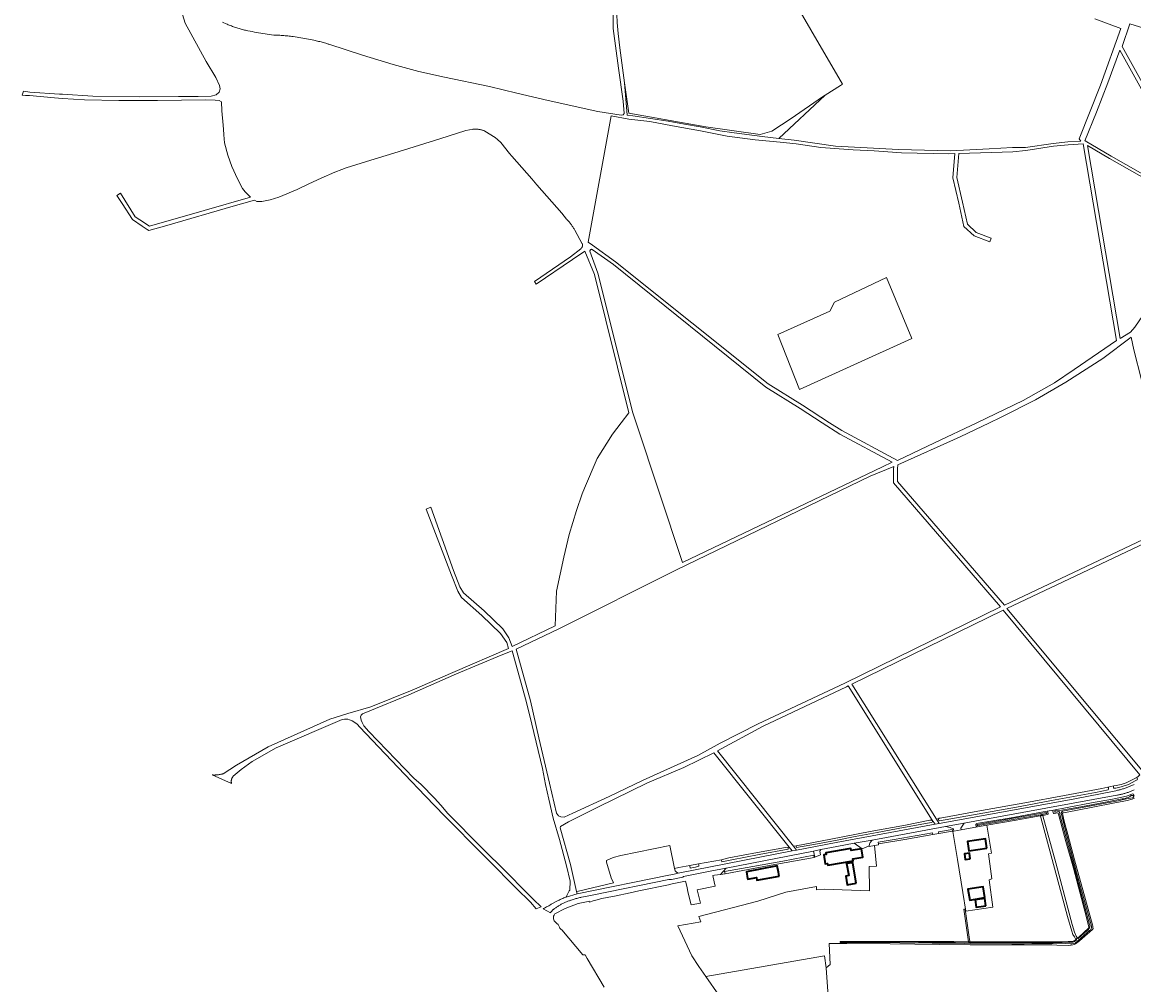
# Model space of a CAD drawing. Header units: metres. Extents: x 152737 to 157444, y 374779 to 378487.
# Tile 7 of 95: x 152970 to 153806, y 375577 to 376301. Entities that reach past the tile are written whole.
import ezdxf
from ezdxf.enums import TextEntityAlignment as Align

# ---------------------------------------------------------------- set-up
doc = ezdxf.new("R2010")
doc.units = ezdxf.units.M
for name, color, linetype, lineweight in [('B-XX-OG-BEBOUWING-GV', 7, 'Continuous', 35), ('B-XX-OG-BEBOUWING-T18', 10, 'Continuous', 18), ('B-XX-OG-TERREIN_CULTUURSCHEIDING-GV', 7, 'Continuous', 18), ('B-XX-OG-WATER-GV', 130, 'Continuous', 18), ('B-XX-OG-WATER_SLOOT-GV', 120, 'Continuous', 18), ('B-XX-OG-WEG-GV', 7, 'Continuous', 18), ('B-XX-VH-VERHARDING_BETONSTRAATSTEEN-GV', 252, 'Continuous', 18)]:
    doc.layers.add(name, color=color, linetype=linetype, lineweight=lineweight)
doc.styles.add('NLCS-ISO-M-T18', font='NLCS-ISO.ttf', dxfattribs={"height": 1.8})

msp = doc.modelspace()

# ---------------------------------------------------------------- linework, layer by layer
at = {"layer": 'B-XX-OG-BEBOUWING-GV'}
for points in [[(153601.234, 375679.44), (153593.542, 375678.128), (153593.279, 375679.625), (153574.372, 375676.4), (153574.582, 375675.168), (153572.768, 375674.859), (153573.924, 375668.082), (153575.738, 375668.391), (153575.948, 375667.159), (153594.86, 375670.384), (153594.597, 375671.881), (153602.335, 375673.201)], [(153695.536, 375679.826), (153694.499, 375686.971), (153680.99, 375685.01), (153682.028, 375677.865)], [(153682.992, 375671.921), (153682.39, 375676.068), (153678.629, 375675.522), (153679.231, 375671.375)], [(153539.266, 375658.896), (153538.696, 375661.774), (153537.725, 375666.679), (153514.578, 375662.096), (153515.549, 375657.191), (153515.665, 375656.603), (153522.147, 375657.792), (153522.443, 375655.707)], [(153597.156, 375653.574), (153594.73, 375668.925), (153590.029, 375668.336), (153591.574, 375659.236), (153589.431, 375658.707), (153590.437, 375652.335)], [(153694.129, 375642.691), (153692.828, 375650.743), (153681.184, 375649.024), (153682.66, 375640.857)], [(153694.837, 375636.551), (153694.107, 375642.061), (153686.693, 375640.935), (153687.522, 375635.548)]]:
    msp.add_lwpolyline(points, close=True, dxfattribs=at)
at = {"layer": 'B-XX-OG-TERREIN_CULTUURSCHEIDING-GV'}
for points in [[(153422.93, 376255.72), (153426.042, 376232.816), (153483.973, 376222.707), (153524.851, 376216.887), (153533.715, 376219.4), (153548.267, 376228.793), (153571.947, 376245.065), (153573.896, 376246.339), (153585.308, 376253.796), (153586.843, 376254.787), (153465.907, 376462.386), (153465.248, 376461.174), (153464.129, 376459.113), (153459.896, 376453.027), (153432.908, 376394.29), (153430.032, 376388.624), (153422.963, 376372.731), (153417.004, 376350.041), (153416.558, 376330.675), (153417.064, 376307.174), (153417.073, 376307.062), (153417.281, 376301.044), (153418.167, 376292.935), (153419.368, 376281.937)], [(153867.488, 376162.279), (153872.816, 376170.033), (153911.438, 376224.677), (153929.786, 376248.146), (153932.187, 376253.708), (153932.497, 376257.261), (153932.193, 376258.929), (153931.043, 376259.811), (153929.61, 376260.492), (153864.734, 376280.432), (153838.959, 376288.525), (153810.426, 376297.842), (153803.13, 376300.093), (153797.477, 376283.052), (153865.434, 376160.748)], [(153795.655, 376280.155), (153786.577, 376255.749), (153778.052, 376233.595), (153769.322, 376212.055), (153769.679, 376212.077), (153789.065, 376200.61), (153822.275, 376181.772), (153835.732, 376175.027), (153857.619, 376163.228), (153861.567, 376161.532)], [(153422.93, 376255.72), (153424.922, 376231.335), (153429.194, 376230.926), (153455.666, 376226.963), (153467.932, 376224.679), (153479.848, 376222.594), (153494.608, 376219.707), (153505.439, 376218.006), (153526.493, 376215.217), (153539.064, 376213.787), (153573.896, 376246.339), (153571.947, 376245.065), (153548.267, 376228.793), (153533.715, 376219.4), (153524.851, 376216.887), (153483.973, 376222.707), (153426.042, 376232.816)], [(153631.304, 376203.088), (153610.799, 376204.47), (153595.014, 376205.386), (153570.73, 376207.151), (153552.086, 376209.883), (153539.955, 376211.014), (153521.22, 376212.909), (153500.199, 376215.687), (153480.061, 376219.465), (153459.093, 376223.361), (153441.819, 376226.506), (153426.184, 376228.409), (153412.723, 376230.824), (153395.587, 376135.711), (153398.891, 376133.485), (153416.137, 376120.959), (153530.944, 376029.187), (153556.725, 376013.274), (153577.196, 376000), (153586.39, 375994.038), (153628.205, 375971.659), (153656.231, 375984.845), (153687.95, 376000), (153722.94, 376016.718), (153746.369, 376029.983), (153761.207, 376039.996), (153793.088, 376061.825), (153768.019, 376209.758), (153756.764, 376209.073), (153745.725, 376207.93), (153725.008, 376204.883), (153715.029, 376203.806), (153674.559, 376202.547), (153672.955, 376184.358), (153677.303, 376165.875), (153681.051, 376149.265), (153687.648, 376143.175), (153698.928, 376138.875), (153697.86, 376136.071), (153686.038, 376140.577), (153678.331, 376147.693), (153674.379, 376165.201), (153669.925, 376184.14), (153671.54, 376202.453), (153666.915, 376202.309)], [(153803.743, 376068.109), (153806.968, 376071.965), (153824.581, 376097.519), (153847.067, 376127.862), (153863.347, 376151.491), (153863.934, 376152.267), (153863.932, 376153.616), (153863.947, 376155.141), (153863.273, 376156.781), (153861.353, 376158.507), (153855.628, 376161.255), (153847.023, 376165.79), (153825.602, 376177.34), (153787.956, 376198.695), (153771.264, 376208.568), (153795.873, 376063.346)], [(153398.476, 376130.39), (153398.398, 376130.409), (153398.298, 376130.425), (153398.197, 376130.434), (153398.096, 376130.434), (153397.995, 376130.427), (153397.895, 376130.411), (153397.797, 376130.388), (153397.7, 376130.357), (153397.607, 376130.319), (153397.516, 376130.273), (153397.43, 376130.22), (153397.348, 376130.161), (153397.271, 376130.095), (153397.2, 376130.024), (153397.134, 376129.947), (153397.074, 376129.865), (153397.022, 376129.778), (153396.976, 376129.688), (153396.937, 376129.595), (153396.906, 376129.498), (153396.883, 376129.4), (153396.868, 376129.3), (153396.86, 376129.199), (153396.861, 376129.098), (153396.869, 376128.997), (153402.781, 376112.506), (153429.195, 376007.471), (153431.672, 376000), (153466.513, 375894.924), (153616.927, 375966.795), (153624.219, 375970.392), (153584.864, 375991.452), (153571.681, 376000), (153555.121, 376010.738), (153529.194, 376026.741), (153414.627, 376118.919)], [(153619.948, 376109.28), (153580.873, 376090.684), (153577.329, 376083.907), (153538.316, 376066.284), (153554.615, 376024.922), (153639.089, 376063.342)], [(153619.948, 376109.28), (153639.089, 376063.342), (153554.615, 376024.922), (153538.316, 376066.284), (153577.329, 376083.907), (153580.873, 376090.684)], [(153845.952, 375927.61), (153843.165, 375932.435), (153836.775, 375946.327), (153834.469, 375953.189), (153829.897, 375966.794), (153821.303, 375996.163), (153820.298, 376000), (153811.871, 376032.165), (153806.267, 376054.849), (153804.154, 376064.453), (153782.944, 376048.319), (153754.96, 376030.373), (153732.176, 376017.19), (153705.823, 376004.025), (153697.516, 376000), (153675.426, 375989.296), (153628.624, 375968.311), (153628.383, 375965.178), (153628.383, 375955.882), (153708.748, 375862.683)], [(153383.939, 375706.33), (153411.444, 375718.875), (153436.911, 375731.094), (153478.018, 375749.535), (153494.853, 375758.767), (153523.368, 375773.451), (153588.648, 375804.035), (153705.943, 375861.341), (153625.383, 375954.768), (153625.383, 375965.284), (153625.505, 375966.999), (153607.763, 375959.795), (153461.427, 375889.048), (153373.403, 375845.019), (153341.317, 375829.735), (153352.136, 375790.756), (153358.517, 375762.912), (153366.459, 375728.832), (153371.794, 375706.229), (153373.109, 375704.239), (153375.017, 375703.405), (153377.455, 375703.204)], [(153657.636, 375701.749), (153659.306, 375702.105), (153659.751, 375702.344), (153660.413, 375702.504), (153691.53, 375708.155), (153724.231, 375714.069), (153753.926, 375719.595), (153782.008, 375724.829), (153786.713, 375725.703), (153791.198, 375726.716), (153792.921, 375726.965), (153796.546, 375727.877), (153800.352, 375729.098), (153803.956, 375730.745), (153806.556, 375731.978), (153808.011, 375732.762), (153809.302, 375733.684), (153810.712, 375735.037), (153707.94, 375858.977), (153593.942, 375803.283)], [(153550.06, 375681.381), (153552.166, 375681.635), (153578.165, 375686.757), (153607.788, 375692.31), (153634.258, 375697.321), (153652.663, 375700.858), (153653.903, 375700.952), (153654.512, 375701.082), (153591.231, 375801.958), (153589.968, 375801.341), (153527.243, 375771.724), (153492.848, 375753.193)], [(153386.865, 375647.372), (153388.223, 375647.589), (153414.588, 375653.777), (153412.757, 375657.69), (153409.349, 375669.294), (153409.349, 375670.721), (153414.322, 375672.839), (153420.032, 375674.451), (153456.869, 375682.003), (153460.38, 375664.525), (153463.797, 375665.326), (153472.041, 375666.866), (153478.631, 375668.097), (153495.951, 375671.186), (153501.447, 375672.613), (153522.846, 375676.749), (153544.027, 375680.509), (153546.053, 375680.632), (153546.721, 375680.757), (153490.178, 375751.729), (153467.636, 375740.582), (153440.259, 375729.024), (153415.081, 375716.686), (153403.222, 375710.887), (153380.846, 375699.681), (153374.822, 375696.085), (153374.521, 375695.101), (153382.25, 375667.49)], [(153764.147, 375612.533), (153764.695, 375612.991), (153772.061, 375619.786), (153772.241, 375620.099), (153772.324, 375620.775), (153769.198, 375632.558), (153760.758, 375664.751), (153755.062, 375684.911), (153749.523, 375705.435), (153749.148, 375706.274), (153748.765, 375706.392), (153746.299, 375705.988), (153745.754, 375705.947), (153745.505, 375706.38), (153745.326, 375708.186), (153745.757, 375708.497), (153740.905, 375707.813), (153741.175, 375707.687), (153741.632, 375705.886), (153741.621, 375705.404), (153741.121, 375705.246), (153737.776, 375704.568), (153737.738, 375704.189), (153747.514, 375668.837), (153759.834, 375622.571), (153761.462, 375616.62), (153762.751, 375613.616), (153763.264, 375612.875)], [(153484.094, 375583.372), (153573.322, 375598.999), (153574.608, 375589.815), (153577.651, 375592.46), (153576.857, 375608.203), (153585.694, 375608.163), (153585.313, 375608.417), (153585.131, 375608.879), (153585.128, 375609.366), (153585.528, 375609.746), (153585.912, 375609.746), (153607.822, 375609.735), (153637.448, 375609.646), (153670.642, 375609.564), (153681.831, 375609.472), (153678.355, 375633.892), (153679.165, 375634.005), (153682.194, 375612.821), (153682.663, 375609.647), (153682.804, 375609.487), (153691.391, 375609.494), (153718.109, 375609.548), (153736.004, 375609.436), (153752.304, 375609.546), (153756.777, 375609.613), (153758.098, 375609.656), (153760.079, 375609.788), (153761.044, 375610.084), (153761.448, 375610.208), (153762.194, 375610.905), (153762.407, 375611.083), (153761.437, 375613.097), (153760.334, 375615.06), (153759.434, 375617.4), (153756.272, 375628.581), (153735.835, 375703.997), (153735.572, 375704.233), (153716.093, 375700.786), (153695.617, 375697.152), (153699.009, 375676.15), (153696.759, 375675.737), (153699.409, 375656.855), (153697.421, 375656.192), (153700.059, 375635.466), (153679.752, 375632.43), (153677.436, 375646.621), (153673.408, 375671.303), (153670.059, 375692.544), (153669.757, 375692.727), (153659.481, 375690.942), (153654.823, 375690.182), (153633.738, 375686.469), (153614.03, 375683.088), (153614.031, 375682.343), (153610.936, 375681.779), (153612.462, 375666.473), (153607.121, 375666.197), (153607.305, 375647.687), (153573.047, 375648.93), (153567.291, 375648.608), (153567.291, 375651.094), (153544.222, 375646.72), (153523.317, 375639.951), (153478.744, 375628.577), (153480.402, 375624.479), (153463.088, 375621.532), (153473.587, 375598.786), (153478.928, 375590.866)], [(153610.936, 375681.779), (153614.031, 375682.343), (153614.03, 375683.088), (153613.758, 375684.5), (153625.908, 375686.496), (153654.645, 375691.533), (153654.823, 375690.182), (153659.481, 375690.942), (153659.231, 375692.303), (153669.579, 375694.013), (153669.757, 375692.727), (153670.059, 375692.544), (153670.617, 375692.65), (153670.373, 375694.127), (153670.222, 375694.383), (153667.958, 375695.477), (153664.38, 375696.094), (153609.24, 375686.001), (153607.662, 375684.152), (153607.144, 375682.991), (153607.119, 375681.647), (153607.11, 375681.146)], [(153695.617, 375697.152), (153688.522, 375695.893), (153676.16, 375693.699), (153670.617, 375692.65), (153670.059, 375692.544), (153673.408, 375671.303), (153677.436, 375646.621), (153679.752, 375632.43), (153700.059, 375635.466), (153697.421, 375656.192), (153699.409, 375656.855), (153696.759, 375675.737), (153699.009, 375676.15)], [(153463.234, 375660.992), (153549.098, 375677.773), (153546.721, 375680.757), (153546.053, 375680.632), (153546.034, 375679.262), (153524.213, 375675.137), (153503.761, 375671.189), (153496.18, 375669.705), (153495.951, 375671.186), (153478.631, 375668.097), (153478.699, 375667.698), (153478.886, 375666.287), (153476.197, 375665.555), (153472.273, 375664.906), (153472.026, 375666.566), (153472.041, 375666.866), (153463.797, 375665.326), (153460.38, 375664.525), (153461.117, 375662.793), (153462.036, 375661.912)], [(153601.234, 375679.44), (153602.335, 375673.201), (153594.597, 375671.881), (153594.86, 375670.384), (153575.948, 375667.159), (153575.738, 375668.391), (153573.924, 375668.082), (153572.768, 375674.859), (153574.582, 375675.168), (153574.372, 375676.4), (153593.279, 375679.625), (153593.542, 375678.128)], [(153695.536, 375679.826), (153682.028, 375677.865), (153680.99, 375685.01), (153694.499, 375686.971)], [(153498.566, 375660.652), (153498.205, 375662.233), (153515.129, 375665.45), (153541.928, 375670.236), (153565.439, 375674.617), (153565.688, 375672.973), (153566.091, 375673.244), (153565.215, 375677.734), (153499.259, 375664.873), (153495.059, 375660.069)], [(153682.992, 375671.921), (153679.231, 375671.375), (153678.629, 375675.522), (153682.39, 375676.068)], [(153539.266, 375658.896), (153522.443, 375655.707), (153522.147, 375657.792), (153515.665, 375656.603), (153515.549, 375657.191), (153514.578, 375662.096), (153537.725, 375666.679), (153538.696, 375661.774)], [(153597.156, 375653.574), (153590.437, 375652.335), (153589.431, 375658.707), (153591.574, 375659.236), (153590.029, 375668.336), (153594.73, 375668.925)], [(153694.129, 375642.691), (153682.66, 375640.857), (153681.184, 375649.024), (153692.828, 375650.743)], [(153694.837, 375636.551), (153687.522, 375635.548), (153686.693, 375640.935), (153694.107, 375642.061)], [(153484.094, 375583.372), (153493.847, 375569.224), (153509.687, 375544.911), (153510.414, 375543.753), (153527.999, 375550.229), (153529.914, 375545.888), (153560.555, 375554.442), (153566.126, 375533.092), (153578.445, 375536.633), (153574.608, 375589.815), (153573.322, 375598.999)]]:
    msp.add_lwpolyline(points, close=True, dxfattribs=at)
for points in [[(153465.907, 376462.386), (153586.843, 376254.787), (153585.308, 376253.796), (153573.896, 376246.339), (153539.064, 376213.787), (153550.534, 376212.482), (153581.675, 376207.955), (153605.616, 376206.892), (153629.002, 376205.539), (153668.319, 376204.502), (153697.324, 376206.012), (153714.744, 376206.954), (153724.761, 376207.084), (153745.45, 376210.127), (153756.583, 376211.279), (153766.242, 376211.868), (153765.122, 376213.535), (153780.978, 376253.941), (153796.343, 376296.486), (153776.916, 376303.913)], [(153847.788, 375925.159), (153710.72, 375860.297), (153813.407, 375736.997)], [(153807.071, 375730.427), (153802.147, 375727.859), (153796.718, 375726.1), (153792.624, 375725.106), (153791.399, 375724.966), (153790.95, 375725.028), (153790.84, 375725.43), (153790.771, 375726.357), (153791.198, 375726.716), (153786.713, 375725.703), (153787.101, 375725.283), (153787.201, 375724.429), (153786.817, 375723.797), (153777.281, 375721.868), (153744.268, 375715.746), (153720.667, 375711.357), (153692.435, 375706.243), (153659.954, 375700.519), (153659.397, 375700.778), (153659.197, 375701.478), (153659.306, 375702.105), (153657.636, 375701.749), (153659.728, 375698.414), (153760.63, 375716.86), (153792.596, 375723.143), (153793.248, 375723.276), (153793.899, 375723.416), (153794.548, 375723.565), (153795.195, 375723.721), (153795.841, 375723.885), (153796.484, 375724.057), (153797.125, 375724.236), (153797.764, 375724.424), (153798.401, 375724.618), (153799.035, 375724.821), (153799.667, 375725.031), (153800.296, 375725.249), (153800.922, 375725.474), (153801.546, 375725.706), (153802.167, 375725.946), (153802.785, 375726.194), (153803.4, 375726.449), (153804.012, 375726.712), (153804.621, 375726.981), (153805.226, 375727.258), (153805.828, 375727.543), (153806.427, 375727.834)], [(153806.407, 375723.763), (153805.848, 375723.506), (153805.285, 375723.255), (153804.719, 375723.012), (153804.15, 375722.776), (153803.577, 375722.547), (153803.002, 375722.326), (153802.973, 375722.315), (153802.386, 375722.094), (153801.796, 375721.88), (153801.204, 375721.674), (153800.609, 375721.475), (153800.012, 375721.284), (153799.412, 375721.101), (153798.81, 375720.925), (153798.205, 375720.757), (153797.599, 375720.597), (153796.991, 375720.444), (153796.38, 375720.299), (153795.768, 375720.163), (153795.155, 375720.033), (153794.539, 375719.912), (153793.922, 375719.799), (153793.304, 375719.693), (153686.403, 375700.125), (153678.605, 375698.698), (153675.986, 375694.931), (153676.16, 375693.699), (153688.522, 375695.893), (153687.854, 375696.084), (153687.402, 375696.543), (153687.225, 375697.097), (153687.286, 375697.628), (153687.425, 375697.921), (153687.893, 375698.363), (153713.751, 375702.721), (153737.89, 375707.162), (153740.905, 375707.813), (153745.757, 375708.497), (153755.916, 375710.512), (153774.234, 375713.972), (153790.221, 375716.707), (153797.038, 375718.171), (153800.625, 375719.075), (153804.601, 375720.529), (153805.393, 375720.703), (153805.884, 375720.571), (153806.503, 375719.136)], [(153806.679, 375717.456), (153804.86, 375716.782), (153801.169, 375715.791), (153798.682, 375715.142), (153790.681, 375713.673), (153762.628, 375708.346), (153753.247, 375706.587), (153752.829, 375706.53), (153752.607, 375706.285), (153752.582, 375705.939), (153753.87, 375700.15), (153756.569, 375690.223), (153761.591, 375671.184), (153769.811, 375641.38), (153775.154, 375622.157), (153775.345, 375621.233), (153775.45, 375620.257), (153775.465, 375619.381), (153775.08, 375618.622), (153765.36, 375610.261), (153762.379, 375607.993), (153761.235, 375607.431), (153760.227, 375607.149), (153758.894, 375606.867), (153757.185, 375606.778), (153748.339, 375606.875), (153723.553, 375607.108), (153700.183, 375607.097), (153683.101, 375607.141), (153659.821, 375607.532), (153622.684, 375607.863), (153590.201, 375608.168), (153586.16, 375608.164), (153585.694, 375608.163), (153576.857, 375608.203), (153577.651, 375592.46), (153574.608, 375589.815), (153578.445, 375536.633)], [(153493.847, 375569.224), (153484.094, 375583.372), (153478.928, 375590.866), (153473.587, 375598.786), (153463.088, 375621.532), (153480.402, 375624.479), (153478.744, 375628.577), (153523.317, 375639.951), (153544.222, 375646.72), (153567.291, 375651.094), (153567.291, 375648.608), (153573.047, 375648.93), (153607.305, 375647.687), (153607.121, 375666.197), (153612.462, 375666.473), (153610.936, 375681.779), (153607.11, 375681.146), (153607.119, 375681.647), (153601.696, 375679.429), (153595.809, 375683.542), (153582.63, 375681.13), (153570.705, 375678.805), (153570.103, 375678.222), (153569.965, 375677.738), (153570.31, 375674.975), (153566.091, 375673.244), (153565.688, 375672.973), (153530.418, 375666.478), (153498.566, 375660.652), (153495.059, 375660.069), (153490.591, 375659.69), (153489.27, 375659.411), (153490.3, 375654.522), (153491.023, 375651.289), (153477.591, 375648.46), (153480.017, 375638.587), (153473.009, 375637.173), (153470.642, 375646.997), (153469.92, 375650.232), (153468.89, 375655.121), (153467.442, 375654.813), (153458.856, 375652.988), (153455.994, 375652.381), (153433.708, 375647.688), (153427.15, 375646.306), (153415.249, 375643.882), (153413.816, 375643.59), (153405.838, 375641.965), (153401.318, 375640.75), (153399.357, 375640.224), (153396.616, 375639.208), (153396.374, 375640.037), (153395.526, 375639.864), (153388.122, 375638.356), (153378.16, 375634.407), (153370.356, 375630.403), (153369.833, 375629.551), (153369.546, 375628.626), (153369.354, 375627.828), (153369.418, 375626.647), (153369.865, 375625.274), (153370.823, 375624.189), (153371.908, 375623.264), (153372.929, 375622.37), (153373.536, 375621.444), (153373.853, 375620.338), (153374.216, 375619.664), (153374.676, 375619.144), (153375.242, 375618.743), (153375.733, 375618.528), (153391.582, 375599.736), (153392.26, 375599.728), (153393.209, 375599.718), (153394.758, 375596.97), (153407.647, 375575.384)]]:
    msp.add_lwpolyline(points, dxfattribs=at)
at = {"layer": 'B-XX-OG-WATER-GV'}
for points in [[(153808.011, 375732.762), (153806.556, 375731.978), (153803.956, 375730.745), (153800.352, 375729.098), (153796.546, 375727.877), (153792.921, 375726.965), (153791.198, 375726.716), (153790.771, 375726.357), (153790.84, 375725.43), (153790.95, 375725.028), (153791.399, 375724.966), (153792.624, 375725.106), (153796.718, 375726.1), (153802.147, 375727.859), (153807.071, 375730.427), (153808.641, 375731.42), (153808.997, 375731.996), (153808.796, 375732.615)], [(153786.713, 375725.703), (153782.008, 375724.829), (153753.926, 375719.595), (153724.231, 375714.069), (153691.53, 375708.155), (153660.413, 375702.504), (153659.751, 375702.344), (153659.306, 375702.105), (153659.197, 375701.478), (153659.397, 375700.778), (153659.954, 375700.519), (153692.435, 375706.243), (153720.667, 375711.357), (153744.268, 375715.746), (153777.281, 375721.868), (153786.817, 375723.797), (153787.201, 375724.429), (153787.101, 375725.283)], [(153752.224, 375707.548), (153752.525, 375707.705), (153795.727, 375715.786), (153796.439, 375715.952), (153800.786, 375716.918), (153805.151, 375717.805), (153805.619, 375717.964), (153805.853, 375718.153), (153806.034, 375718.575), (153805.988, 375718.818), (153805.866, 375719.068), (153805.678, 375719.275), (153805.438, 375719.42), (153804.968, 375719.521), (153804.599, 375719.51), (153804.24, 375719.42), (153803.909, 375719.255), (153803.621, 375719.024), (153802.907, 375718.636), (153801.845, 375718.136), (153800.751, 375717.71), (153799.631, 375717.359), (153798.49, 375717.086), (153797.333, 375716.89), (153786.164, 375714.758), (153768.967, 375711.542), (153751.756, 375708.405), (153746.9, 375707.881), (153746.63, 375707.618), (153746.641, 375707.241), (153747.057, 375706.974), (153749.73, 375707.377), (153750.31, 375707.089), (153750.841, 375704.135), (153760.808, 375667.281), (153769.133, 375636.591), (153772.917, 375622.49), (153773.052, 375621.979), (153773.15, 375621.33), (153773.169, 375620.673), (153773.13, 375620.576), (153772.818, 375619.912), (153772.434, 375619.286), (153771.986, 375618.706), (153771.476, 375618.177), (153771.156, 375617.898), (153764.358, 375611.962), (153763.994, 375611.893), (153763.624, 375612.097), (153762.999, 375611.577), (153763.079, 375611.429), (153763.063, 375611.016), (153762.605, 375610.534), (153762.093, 375610.111), (153761.534, 375609.753), (153760.935, 375609.464), (153760.251, 375609.234), (153757.991, 375608.994), (153745.474, 375608.606), (153729.419, 375608.785), (153698.76, 375608.859), (153683.621, 375608.718), (153671.89, 375608.803), (153650.572, 375609.006), (153644.164, 375609.144), (153606.028, 375609.309), (153585.832, 375609.364), (153585.793, 375608.875), (153630.024, 375608.634), (153678.826, 375608.098), (153714.411, 375607.983), (153744.374, 375608.023), (153754.401, 375608.055), (153758.169, 375607.836), (153759.501, 375607.956), (153760.834, 375608.134), (153762.05, 375608.486), (153772.931, 375617.896), (153773.389, 375618.292), (153773.655, 375618.599), (153773.946, 375619.043), (153774.167, 375619.525), (153774.313, 375620.034), (153774.381, 375620.56), (153774.369, 375621.09), (153762.999, 375661.725), (153754.411, 375694.489), (153751.554, 375706.209), (153751.558, 375706.386), (153751.622, 375706.727), (153751.76, 375707.046), (153751.964, 375707.324)], [(153735.86, 375705.049), (153736.17, 375704.846), (153736.287, 375704.34), (153736.322, 375704.345), (153736.591, 375704.386), (153736.688, 375704.4), (153736.708, 375704.403), (153736.618, 375704.919), (153736.793, 375705.232), (153737.484, 375705.317), (153740.344, 375705.889), (153740.445, 375705.91), (153740.723, 375706.256), (153740.608, 375706.588), (153740.278, 375706.709), (153721.371, 375703.362), (153688.474, 375697.811), (153688.313, 375697.692), (153688.185, 375697.32), (153688.36, 375696.969), (153688.677, 375696.847)], [(153762.407, 375611.083), (153762.999, 375611.577), (153763.624, 375612.097), (153764.147, 375612.533), (153763.264, 375612.875), (153762.751, 375613.616), (153761.462, 375616.62), (153759.834, 375622.571), (153747.514, 375668.837), (153737.738, 375704.189), (153737.776, 375704.568), (153737.695, 375704.551), (153737.118, 375704.464), (153736.708, 375704.403), (153736.688, 375704.4), (153736.591, 375704.386), (153736.322, 375704.345), (153736.287, 375704.34), (153735.572, 375704.233), (153735.835, 375703.997), (153756.272, 375628.581), (153759.434, 375617.4), (153760.334, 375615.06), (153761.437, 375613.097)], [(153653.903, 375700.952), (153652.663, 375700.858), (153634.258, 375697.321), (153607.788, 375692.31), (153578.165, 375686.757), (153552.166, 375681.635), (153552.36, 375680.501), (153568.045, 375683.252), (153582.876, 375686.014), (153596.414, 375688.704), (153612.962, 375691.689), (153632.739, 375695.372), (153650.907, 375698.62), (153653.828, 375699.146), (153654.433, 375699.366), (153654.556, 375699.968), (153654.448, 375700.765)], [(153614.03, 375683.088), (153633.738, 375686.469), (153654.823, 375690.182), (153654.645, 375691.533), (153625.908, 375686.496), (153613.758, 375684.5)], [(153659.481, 375690.942), (153669.757, 375692.727), (153669.579, 375694.013), (153659.231, 375692.303)], [(153498.566, 375660.652), (153530.418, 375666.478), (153565.688, 375672.973), (153565.439, 375674.617), (153541.928, 375670.236), (153515.129, 375665.45), (153498.205, 375662.233)], [(153681.831, 375609.472), (153682.804, 375609.487), (153682.663, 375609.647), (153682.194, 375612.821), (153679.165, 375634.005), (153678.355, 375633.892)]]:
    msp.add_lwpolyline(points, close=True, dxfattribs=at)
at = {"layer": 'B-XX-OG-WATER_SLOOT-GV'}
msp.add_lwpolyline([(153806.503, 375719.136), (153805.884, 375720.571), (153805.393, 375720.703), (153804.601, 375720.529), (153800.625, 375719.075), (153797.038, 375718.171), (153790.221, 375716.707), (153774.234, 375713.972), (153755.916, 375710.512), (153745.757, 375708.497), (153745.326, 375708.186), (153745.505, 375706.38), (153745.754, 375705.947), (153746.299, 375705.988), (153748.765, 375706.392), (153749.148, 375706.274), (153749.523, 375705.435), (153755.062, 375684.911), (153760.758, 375664.751), (153769.198, 375632.558), (153772.324, 375620.775), (153772.241, 375620.099), (153772.061, 375619.786), (153764.695, 375612.991), (153764.147, 375612.533), (153763.624, 375612.097), (153763.994, 375611.893), (153764.358, 375611.962), (153771.156, 375617.898), (153771.476, 375618.177), (153771.986, 375618.706), (153772.434, 375619.286), (153772.818, 375619.912), (153773.13, 375620.576), (153773.169, 375620.673), (153773.15, 375621.33), (153773.052, 375621.979), (153772.917, 375622.49), (153769.133, 375636.591), (153760.808, 375667.281), (153750.841, 375704.135), (153750.31, 375707.089), (153749.73, 375707.377), (153747.057, 375706.974), (153746.641, 375707.241), (153746.63, 375707.618), (153746.9, 375707.881), (153751.756, 375708.405), (153768.967, 375711.542), (153786.164, 375714.758), (153797.333, 375716.89), (153798.49, 375717.086), (153799.631, 375717.359), (153800.751, 375717.71), (153801.845, 375718.136), (153802.907, 375718.636), (153803.621, 375719.024), (153803.909, 375719.255), (153804.24, 375719.42), (153804.599, 375719.51), (153804.968, 375719.521), (153805.438, 375719.42), (153805.678, 375719.275), (153805.866, 375719.068), (153805.988, 375718.818), (153806.034, 375718.575), (153805.853, 375718.153), (153805.619, 375717.964), (153805.151, 375717.805), (153800.786, 375716.918), (153796.439, 375715.952), (153795.727, 375715.786), (153752.525, 375707.705), (153752.224, 375707.548), (153751.964, 375707.324), (153751.76, 375707.046), (153751.622, 375706.727), (153751.558, 375706.386), (153751.554, 375706.209), (153754.411, 375694.489), (153762.999, 375661.725), (153774.369, 375621.09), (153774.381, 375620.56), (153774.313, 375620.034), (153774.167, 375619.525), (153773.946, 375619.043), (153773.655, 375618.599), (153773.389, 375618.292), (153772.931, 375617.896), (153762.05, 375608.486), (153760.834, 375608.134), (153759.501, 375607.956), (153758.169, 375607.836), (153754.401, 375608.055), (153744.374, 375608.023), (153714.411, 375607.983), (153678.826, 375608.098), (153630.024, 375608.634), (153585.793, 375608.875), (153585.832, 375609.364), (153606.028, 375609.309), (153644.164, 375609.144), (153650.572, 375609.006), (153671.89, 375608.803), (153683.621, 375608.718), (153698.76, 375608.859), (153729.419, 375608.785), (153745.474, 375608.606), (153757.991, 375608.994), (153760.251, 375609.234), (153760.935, 375609.464), (153761.534, 375609.753), (153762.093, 375610.111), (153762.605, 375610.534), (153763.063, 375611.016), (153763.079, 375611.429), (153762.999, 375611.577), (153762.407, 375611.083), (153762.194, 375610.905), (153761.448, 375610.208), (153761.044, 375610.084), (153760.079, 375609.788), (153758.098, 375609.656), (153756.777, 375609.613), (153752.304, 375609.546), (153736.004, 375609.436), (153718.109, 375609.548), (153691.391, 375609.494), (153682.804, 375609.487), (153681.831, 375609.472), (153670.642, 375609.564), (153637.448, 375609.646), (153607.822, 375609.735), (153585.912, 375609.746), (153585.528, 375609.746), (153585.128, 375609.366), (153585.131, 375608.879), (153585.313, 375608.417), (153585.694, 375608.163), (153586.16, 375608.164), (153590.201, 375608.168), (153622.684, 375607.863), (153659.821, 375607.532), (153683.101, 375607.141), (153700.183, 375607.097), (153723.553, 375607.108), (153748.339, 375606.875), (153757.185, 375606.778), (153758.894, 375606.867), (153760.227, 375607.149), (153761.235, 375607.431), (153762.379, 375607.993), (153765.36, 375610.261), (153775.08, 375618.622), (153775.465, 375619.381), (153775.45, 375620.257), (153775.345, 375621.233), (153775.154, 375622.157), (153769.811, 375641.38), (153761.591, 375671.184), (153756.569, 375690.223), (153753.87, 375700.15), (153752.582, 375705.939), (153752.607, 375706.285), (153752.829, 375706.53), (153753.247, 375706.587), (153762.628, 375708.346), (153790.681, 375713.673), (153798.682, 375715.142), (153801.169, 375715.791), (153804.86, 375716.782), (153806.679, 375717.456)], dxfattribs=at)
msp.add_lwpolyline([(153688.522, 375695.893), (153695.617, 375697.152), (153716.093, 375700.786), (153735.572, 375704.233), (153736.287, 375704.34), (153736.17, 375704.846), (153735.86, 375705.049), (153688.677, 375696.847), (153688.36, 375696.969), (153688.185, 375697.32), (153688.313, 375697.692), (153688.474, 375697.811), (153721.371, 375703.362), (153740.278, 375706.709), (153740.608, 375706.588), (153740.723, 375706.256), (153740.445, 375705.91), (153740.344, 375705.889), (153737.484, 375705.317), (153736.793, 375705.232), (153736.618, 375704.919), (153736.708, 375704.403), (153737.118, 375704.464), (153737.695, 375704.551), (153737.776, 375704.568), (153741.121, 375705.246), (153741.621, 375705.404), (153741.632, 375705.886), (153741.175, 375707.687), (153740.905, 375707.813), (153737.89, 375707.162), (153713.751, 375702.721), (153687.893, 375698.363), (153687.425, 375697.921), (153687.286, 375697.628), (153687.225, 375697.097), (153687.402, 375696.543), (153687.854, 375696.084)], close=True, dxfattribs=at)
at = {"layer": 'B-XX-OG-WEG-GV'}
for points in [[(153414.168, 376325.524), (153414.454, 376296.628), (153418.277, 376266.681), (153421.856, 376241.99), (153422.556, 376232.688), (153421.96, 376231.712), (153420.485, 376231.357), (153402.832, 376234.085), (153365.38, 376242.35), (153357.921, 376244.206), (153341.953, 376247.91), (153321.195, 376252.94), (153287.487, 376259.859), (153268.004, 376264.243), (153248.891, 376269.418), (153225.645, 376276.631), (153200.341, 376284.742), (153199.826, 376284.907), (153198.94, 376285.185), (153198.051, 376285.455), (153197.161, 376285.718), (153196.267, 376285.972), (153195.372, 376286.22), (153194.475, 376286.459), (153193.575, 376286.69), (153192.674, 376286.914), (153191.771, 376287.131), (153190.865, 376287.339), (153189.959, 376287.539), (153189.05, 376287.732), (153187.841, 376287.984), (153186.424, 376288.272), (153185.005, 376288.552), (153183.584, 376288.824), (153182.162, 376289.089), (153180.738, 376289.345), (153179.314, 376289.594), (153177.887, 376289.835), (153176.46, 376290.068), (153175.031, 376290.293), (153173.601, 376290.51), (153173.507, 376290.522), (153172.501, 376290.651), (153171.493, 376290.772), (153170.485, 376290.885), (153169.475, 376290.99), (153168.465, 376291.087), (153167.455, 376291.177), (153166.443, 376291.258), (153165.431, 376291.331), (153164.418, 376291.396), (153163.405, 376291.453), (153162.392, 376291.502), (153161.378, 376291.544), (153160.363, 376291.577), (153159.349, 376291.602), (153158.88, 376291.664), (153157.255, 376291.885), (153155.631, 376292.113), (153154.008, 376292.35), (153152.386, 376292.594), (153150.766, 376292.846), (153149.147, 376293.106), (153147.529, 376293.374), (153145.912, 376293.65), (153144.297, 376293.933), (153142.683, 376294.225), (153141.071, 376294.525), (153139.46, 376294.832), (153139.385, 376294.849), (153138.549, 376295.036), (153137.715, 376295.232), (153136.883, 376295.436), (153136.052, 376295.647), (153135.224, 376295.866), (153134.398, 376296.093), (153133.574, 376296.327), (153132.752, 376296.569), (153131.933, 376296.819), (153131.116, 376297.076), (153130.301, 376297.341), (153129.489, 376297.614), (153128.679, 376297.894), (153127.872, 376298.182), (153127.068, 376298.477), (153126.267, 376298.78), (153125.468, 376299.09), (153124.673, 376299.408), (153123.88, 376299.733), (153123.864, 376299.74), (153122.646, 376300.252), (153121.432, 376300.771), (153120.22, 376301.298)], [(153088.113, 376313.572), (153092.114, 376300.471), (153108.013, 376271.641), (153115.32, 376259.722), (153118.064, 376253.8), (153118.492, 376251.13), (153117.765, 376248.708), (153115.446, 376246.697), (153111.877, 376245.594), (153102.124, 376245.369), (153087.177, 376245.398), (153057.515, 376245.258), (153022.795, 376245.585), (153000, 376247.086), (152997.715, 376247.236), (152975.263, 376248.74), (152970.644, 376249.425), (152969.616, 376246.447), (152971.985, 376246.276), (152975.169, 376246.045), (152993.929, 376244.293), (153000, 376243.95), (153016.574, 376243.012), (153042.407, 376242.308), (153071.38, 376242.423), (153107.483, 376242.788), (153114.847, 376242.769), (153117.844, 376242.367), (153119.544, 376241.312), (153119.881, 376234.617), (153120.87, 376223.742), (153120.881, 376223.623), (153120.987, 376220.939), (153121.307, 376216.596), (153121.761, 376210.449), (153124.362, 376201.359), (153127.479, 376192.674), (153131.625, 376183.375), (153135.481, 376176.249), (153137.464, 376173.742), (153141.436, 376169.749), (153106.517, 376159.671), (153065.508, 376147.835), (153058.227, 376152.631), (153054.682, 376154.967), (153043.467, 376172.637), (153040.935, 376171.029), (153044.777, 376164.975), (153052.494, 376152.815), (153060.002, 376147.869), (153063.678, 376145.448), (153065.012, 376144.569), (153078.485, 376148.458), (153128.371, 376162.857), (153144.336, 376167.465), (153146.209, 376166.491), (153150.02, 376166.393), (153156.088, 376167.667), (153162.692, 376169.631), (153176.419, 376175.42), (153185.399, 376179.745), (153194.503, 376183.882), (153204.98, 376188.603), (153210.238, 376190.578), (153213.362, 376191.751), (153231.958, 376197.619), (153249.338, 376202.682), (153283.833, 376213.66), (153303.435, 376219.791), (153306.188, 376220.297), (153308.276, 376220.682), (153308.645, 376220.73), (153309.019, 376220.771), (153309.394, 376220.804), (153309.769, 376220.828), (153310.145, 376220.845), (153310.521, 376220.854), (153310.897, 376220.854), (153311.273, 376220.847), (153311.649, 376220.832), (153312.024, 376220.809), (153312.399, 376220.777), (153312.773, 376220.738), (153313.146, 376220.691), (153313.518, 376220.636), (153313.889, 376220.573), (153314.259, 376220.502), (153314.626, 376220.424), (153314.992, 376220.337), (153315.357, 376220.243), (153315.719, 376220.141), (153316.078, 376220.032), (153316.436, 376219.914), (153316.791, 376219.789), (153317.143, 376219.657), (153317.492, 376219.517), (153317.838, 376219.37), (153325.479, 376214.454), (153327.228, 376212.949), (153329.772, 376210.761), (153336.284, 376202.485), (153338.055, 376200.488), (153341.835, 376196.216), (153345.608, 376191.939), (153349.376, 376187.656), (153353.138, 376183.368), (153356.894, 376179.075), (153360.643, 376174.777), (153364.387, 376170.474), (153368.124, 376166.165), (153371.856, 376161.851), (153375.582, 376157.532), (153379.301, 376153.207), (153379.429, 376153.069), (153379.836, 376152.621), (153380.238, 376152.168), (153380.633, 376151.71), (153381.022, 376151.246), (153381.406, 376150.777), (153381.783, 376150.303), (153382.153, 376149.824), (153382.518, 376149.341), (153382.876, 376148.852), (153383.227, 376148.359), (153383.572, 376147.862), (153383.911, 376147.36), (153384.242, 376146.853), (153384.567, 376146.342), (153384.885, 376145.827), (153385.197, 376145.307), (153385.501, 376144.784), (153391.055, 376134.688), (153391.084, 376134.618), (153391.138, 376134.471), (153391.185, 376134.322), (153391.224, 376134.171), (153391.255, 376134.017), (153391.279, 376133.863), (153391.294, 376133.707), (153391.302, 376133.551), (153391.301, 376133.395), (153391.293, 376133.238), (153391.276, 376133.083), (153391.252, 376132.929), (153391.22, 376132.775), (153391.179, 376132.624), (153391.132, 376132.475), (153391.076, 376132.329), (153391.014, 376132.186), (153390.944, 376132.046), (153390.867, 376131.91), (153390.783, 376131.778), (153390.692, 376131.65), (153390.596, 376131.528), (153390.492, 376131.41), (153390.384, 376131.298), (153390.269, 376131.191), (153390.149, 376131.091), (153390.025, 376130.997), (153389.895, 376130.909), (153382.302, 376124.842), (153355.088, 376106.274), (153356.501, 376104.203), (153383.856, 376122.867), (153393.084, 376129.134), (153400.287, 376111.453), (153426.123, 376007.392), (153420.458, 376000), (153413.871, 375991.404), (153402.213, 375973.079), (153392.832, 375950.666), (153390.928, 375946.417), (153386.727, 375933.966), (153381.265, 375915.874), (153377.194, 375898.774), (153371.64, 375873.359), (153370.695, 375847.052), (153338.374, 375831.655), (153335.785, 375838.179), (153331.189, 375844.817), (153317.146, 375858.478), (153301.698, 375872.011), (153298.889, 375876.607), (153294.165, 375888.736), (153277.099, 375936.337), (153273.594, 375935.054), (153292.633, 375885.288), (153297.357, 375873.16), (153300.166, 375868.564), (153315.614, 375855.031), (153329.657, 375841.37), (153334.253, 375834.732), (153335.661, 375830.094), (153293.742, 375812.04), (153263.182, 375798.76), (153231.993, 375786.339), (153214.627, 375781.302), (153201.094, 375776.834), (153154.623, 375756.023), (153130.876, 375742.235), (153120.79, 375735.909), (153120.368, 375735.789), (153119.959, 375735.681), (153119.943, 375735.676), (153119.516, 375735.571), (153119.088, 375735.474), (153118.658, 375735.384), (153118.226, 375735.303), (153117.793, 375735.229), (153117.358, 375735.163), (153116.923, 375735.105), (153116.486, 375735.055), (153116.049, 375735.013), (153115.611, 375734.979), (153115.172, 375734.953), (153114.733, 375734.935), (153114.294, 375734.924), (153113.854, 375734.922), (153113.415, 375734.928), (153112.976, 375734.942), (153112.537, 375734.964), (153127.17, 375728.582), (153127.113, 375728.785), (153127.064, 375728.991), (153127.023, 375729.198), (153126.99, 375729.406), (153126.965, 375729.616), (153126.947, 375729.826), (153126.938, 375730.037), (153126.937, 375730.248), (153126.943, 375730.459), (153126.958, 375730.669), (153126.98, 375730.879), (153127.011, 375731.088), (153127.049, 375731.296), (153127.096, 375731.501), (153127.15, 375731.706), (153127.211, 375731.907), (153127.281, 375732.107), (153127.357, 375732.303), (153127.399, 375732.398), (153127.442, 375732.497), (153127.533, 375732.687), (153127.632, 375732.874), (153127.737, 375733.056), (153127.85, 375733.235), (153127.969, 375733.409), (153128.095, 375733.579), (153128.227, 375733.744), (153128.365, 375733.903), (153128.437, 375733.98), (153134.387, 375739.043), (153142.558, 375745.172), (153160.687, 375755.258), (153210.35, 375776.578), (153212.138, 375776.961), (153214.674, 375776.835), (153215.95, 375776.53), (153217.919, 375775.753), (153219.999, 375774.451), (153221.787, 375773.094), (153223.741, 375770.921), (153237.657, 375756.232), (153257.671, 375735.428), (153272.735, 375719.33), (153287.72, 375703.921), (153345.415, 375645.868), (153348.11, 375643.156), (153352.04, 375639.202), (153356.383, 375634.279), (153360.106, 375635.813), (153354.429, 375641.347), (153348.623, 375647.163), (153333.701, 375662.112), (153328.272, 375667.551), (153321.395, 375674.44), (153315.59, 375680.256), (153289.83, 375706.062), (153284.522, 375712.224), (153279.869, 375717.566), (153269.745, 375727.911), (153264.329, 375732.623), (153230.452, 375767.65), (153226.719, 375772.052), (153225.406, 375774.335), (153224.787, 375776.261), (153224.29, 375778.709), (153224.594, 375779.927), (153225.652, 375780.904), (153241.015, 375787.194), (153260.527, 375795.3), (153296.522, 375810.963), (153329.942, 375825.2), (153338.306, 375828.443), (153348.761, 375790.386), (153353.049, 375773.14), (153361.116, 375739.873), (153363.485, 375727.819), (153365.806, 375716.753), (153369.255, 375702.537), (153373.961, 375686.332), (153379.31, 375666.711), (153382.08, 375655.051), (153381.61, 375648.411), (153381.336, 375647.872), (153379.464, 375644.191), (153378.91, 375643.101), (153387.31, 375645.432), (153386.865, 375647.372), (153382.25, 375667.49), (153374.521, 375695.101), (153374.822, 375696.085), (153380.846, 375699.681), (153403.222, 375710.887), (153415.081, 375716.686), (153440.259, 375729.024), (153467.636, 375740.582), (153490.178, 375751.729), (153546.721, 375680.757), (153549.098, 375677.773), (153552.417, 375678.422), (153550.06, 375681.381), (153492.848, 375753.193), (153527.243, 375771.724), (153589.968, 375801.341), (153591.231, 375801.958), (153654.512, 375701.082), (153656.55, 375697.833), (153659.728, 375698.414), (153657.636, 375701.749), (153593.942, 375803.283), (153707.94, 375858.977), (153810.712, 375735.037)], [(153776.916, 376303.913), (153796.343, 376296.486), (153780.978, 376253.941), (153765.122, 376213.535), (153766.242, 376211.868), (153756.583, 376211.279), (153745.45, 376210.127), (153724.761, 376207.084), (153714.744, 376206.954), (153697.324, 376206.012), (153668.319, 376204.502), (153629.002, 376205.539), (153605.616, 376206.892), (153581.675, 376207.955), (153550.534, 376212.482), (153539.064, 376213.787), (153526.493, 376215.217), (153505.439, 376218.006), (153494.608, 376219.707), (153479.848, 376222.594), (153467.932, 376224.679), (153455.666, 376226.963), (153429.194, 376230.926), (153424.922, 376231.335), (153422.93, 376255.72), (153419.368, 376281.937), (153418.167, 376292.935), (153417.281, 376301.044), (153417.073, 376307.062)], [(153845.952, 375927.61), (153708.748, 375862.683), (153628.383, 375955.882), (153628.383, 375965.178), (153628.624, 375968.311), (153675.426, 375989.296), (153697.516, 376000), (153705.823, 376004.025), (153732.176, 376017.19), (153754.96, 376030.373), (153782.944, 376048.319), (153804.154, 376064.453), (153806.267, 376054.849)], [(153813.407, 375736.997), (153710.72, 375860.297), (153847.788, 375925.159)], [(153806.427, 375727.834), (153805.828, 375727.543), (153805.226, 375727.258), (153804.621, 375726.981), (153804.012, 375726.712), (153803.4, 375726.449), (153802.785, 375726.194), (153802.167, 375725.946), (153801.546, 375725.706), (153800.922, 375725.474), (153800.296, 375725.249), (153799.667, 375725.031), (153799.035, 375724.821), (153798.401, 375724.618), (153797.764, 375724.424), (153797.125, 375724.236), (153796.484, 375724.057), (153795.841, 375723.885), (153795.195, 375723.721), (153794.548, 375723.565), (153793.899, 375723.416), (153793.248, 375723.276), (153792.596, 375723.143), (153760.63, 375716.86), (153659.728, 375698.414), (153656.55, 375697.833), (153582.04, 375684.211), (153552.417, 375678.422), (153549.098, 375677.773), (153463.234, 375660.992), (153459.18, 375660.2), (153456.315, 375659.611), (153387.31, 375645.432), (153378.91, 375643.101), (153378.549, 375642.965), (153377.839, 375642.69), (153377.131, 375642.408), (153376.426, 375642.119), (153375.725, 375641.822), (153375.026, 375641.518), (153374.331, 375641.207), (153373.639, 375640.888), (153372.951, 375640.562), (153367.57, 375637.642), (153367.331, 375637.494), (153366.572, 375637.028), (153365.808, 375636.57), (153365.041, 375636.119), (153364.269, 375635.674), (153363.494, 375635.237), (153362.714, 375634.806), (153361.931, 375634.383), (153361.728, 375634.275), (153367.113, 375631.149), (153367.265, 375631.401), (153367.424, 375631.648), (153367.459, 375631.698), (153367.59, 375631.891), (153367.762, 375632.129), (153367.941, 375632.363), (153368.126, 375632.591), (153368.317, 375632.815), (153368.514, 375633.033), (153368.717, 375633.246), (153368.926, 375633.453), (153369.14, 375633.654), (153369.36, 375633.85), (153369.584, 375634.039), (153369.814, 375634.222), (153370.049, 375634.399), (153370.079, 375634.421), (153370.58, 375634.773), (153371.086, 375635.119), (153371.596, 375635.458), (153372.11, 375635.79), (153372.629, 375636.115), (153373.152, 375636.434), (153373.679, 375636.746), (153374.21, 375637.051), (153374.745, 375637.349), (153375.284, 375637.64), (153375.826, 375637.924), (153376.372, 375638.2), (153376.922, 375638.47), (153377.476, 375638.732), (153378.032, 375638.988), (153378.592, 375639.235), (153379.155, 375639.476), (153379.722, 375639.709), (153380.291, 375639.935), (153380.863, 375640.153), (153381.438, 375640.364), (153382.016, 375640.567), (153382.596, 375640.763), (153382.798, 375640.829), (153383.507, 375641.066), (153384.219, 375641.295), (153384.933, 375641.516), (153385.649, 375641.73), (153386.367, 375641.936), (153387.088, 375642.135), (153387.811, 375642.325), (153388.536, 375642.508), (153389.262, 375642.684), (153389.991, 375642.851), (153390.578, 375642.98), (153393.537, 375643.587), (153399.721, 375644.855), (153456.341, 375656.402), (153458.147, 375656.371), (153466.692, 375658.064), (153466.724, 375658.093), (153467.166, 375658.495), (153468.587, 375658.799), (153487.283, 375662.538), (153499.259, 375664.873), (153565.215, 375677.734), (153570.705, 375678.805), (153582.63, 375681.13), (153595.809, 375683.542), (153609.24, 375686.001), (153664.38, 375696.094), (153678.605, 375698.698), (153686.403, 375700.125), (153793.304, 375719.693), (153793.922, 375719.799), (153794.539, 375719.912), (153795.155, 375720.033), (153795.768, 375720.163), (153796.38, 375720.299), (153796.991, 375720.444), (153797.599, 375720.597), (153798.205, 375720.757), (153798.81, 375720.925), (153799.412, 375721.101), (153800.012, 375721.284), (153800.609, 375721.475), (153801.204, 375721.674), (153801.796, 375721.88), (153802.386, 375722.094), (153802.973, 375722.315), (153803.002, 375722.326), (153803.577, 375722.547), (153804.15, 375722.776), (153804.719, 375723.012), (153805.285, 375723.255), (153805.848, 375723.506), (153806.407, 375723.763)]]:
    msp.add_lwpolyline(points, dxfattribs=at)
for points in [[(153867.488, 376162.279), (153865.434, 376160.748), (153797.477, 376283.052), (153803.13, 376300.093), (153810.426, 376297.842), (153838.959, 376288.525), (153864.734, 376280.432), (153929.61, 376260.492), (153931.043, 376259.811), (153932.193, 376258.929), (153932.497, 376257.261), (153932.187, 376253.708), (153929.786, 376248.146), (153911.438, 376224.677), (153872.816, 376170.033)], [(153795.655, 376280.155), (153861.567, 376161.532), (153857.619, 376163.228), (153835.732, 376175.027), (153822.275, 376181.772), (153789.065, 376200.61), (153769.679, 376212.077), (153769.322, 376212.055), (153778.052, 376233.595), (153786.577, 376255.749)], [(153631.304, 376203.088), (153666.915, 376202.309), (153671.54, 376202.453), (153669.925, 376184.14), (153674.379, 376165.201), (153678.331, 376147.693), (153686.038, 376140.577), (153697.86, 376136.071), (153698.928, 376138.875), (153687.648, 376143.175), (153681.051, 376149.265), (153677.303, 376165.875), (153672.955, 376184.358), (153674.559, 376202.547), (153715.029, 376203.806), (153725.008, 376204.883), (153745.725, 376207.93), (153756.764, 376209.073), (153768.019, 376209.758), (153793.088, 376061.825), (153761.207, 376039.996), (153746.369, 376029.983), (153722.94, 376016.718), (153687.95, 376000), (153656.231, 375984.845), (153628.205, 375971.659), (153586.39, 375994.038), (153577.196, 376000), (153556.725, 376013.274), (153530.944, 376029.187), (153416.137, 376120.959), (153398.891, 376133.485), (153395.587, 376135.711), (153412.723, 376230.824), (153426.184, 376228.409), (153441.819, 376226.506), (153459.093, 376223.361), (153480.061, 376219.465), (153500.199, 376215.687), (153521.22, 376212.909), (153539.955, 376211.014), (153552.086, 376209.883), (153570.73, 376207.151), (153595.014, 376205.386), (153610.799, 376204.47)], [(153803.743, 376068.109), (153795.873, 376063.346), (153771.264, 376208.568), (153787.956, 376198.695), (153825.602, 376177.34), (153847.023, 376165.79), (153855.628, 376161.255), (153861.353, 376158.507), (153863.273, 376156.781), (153863.947, 376155.141), (153863.932, 376153.616), (153863.934, 376152.267), (153863.347, 376151.491), (153847.067, 376127.862), (153824.581, 376097.519), (153806.968, 376071.965)], [(153398.476, 376130.39), (153414.627, 376118.919), (153529.194, 376026.741), (153555.121, 376010.738), (153571.681, 376000), (153584.864, 375991.452), (153624.219, 375970.392), (153616.927, 375966.795), (153466.513, 375894.924), (153431.672, 376000), (153429.195, 376007.471), (153402.781, 376112.506), (153396.869, 376128.997), (153396.861, 376129.098), (153396.86, 376129.199), (153396.868, 376129.3), (153396.883, 376129.4), (153396.906, 376129.498), (153396.937, 376129.595), (153396.976, 376129.688), (153397.022, 376129.778), (153397.074, 376129.865), (153397.134, 376129.947), (153397.2, 376130.024), (153397.271, 376130.095), (153397.348, 376130.161), (153397.43, 376130.22), (153397.516, 376130.273), (153397.607, 376130.319), (153397.7, 376130.357), (153397.797, 376130.388), (153397.895, 376130.411), (153397.995, 376130.427), (153398.096, 376130.434), (153398.197, 376130.434), (153398.298, 376130.425), (153398.398, 376130.409)], [(153383.939, 375706.33), (153377.455, 375703.204), (153375.017, 375703.405), (153373.109, 375704.239), (153371.794, 375706.229), (153366.459, 375728.832), (153358.517, 375762.912), (153352.136, 375790.756), (153341.317, 375829.735), (153373.403, 375845.019), (153461.427, 375889.048), (153607.763, 375959.795), (153625.505, 375966.999), (153625.383, 375965.284), (153625.383, 375954.768), (153705.943, 375861.341), (153588.648, 375804.035), (153523.368, 375773.451), (153494.853, 375758.767), (153478.018, 375749.535), (153436.911, 375731.094), (153411.444, 375718.875)], [(153550.06, 375681.381), (153552.417, 375678.422), (153582.04, 375684.211), (153656.55, 375697.833), (153654.512, 375701.082), (153653.903, 375700.952), (153654.448, 375700.765), (153654.556, 375699.968), (153654.433, 375699.366), (153653.828, 375699.146), (153650.907, 375698.62), (153632.739, 375695.372), (153612.962, 375691.689), (153596.414, 375688.704), (153582.876, 375686.014), (153568.045, 375683.252), (153552.36, 375680.501), (153552.166, 375681.635)], [(153670.617, 375692.65), (153676.16, 375693.699), (153675.986, 375694.931), (153678.605, 375698.698), (153664.38, 375696.094), (153667.958, 375695.477), (153670.222, 375694.383), (153670.373, 375694.127)], [(153607.119, 375681.647), (153607.144, 375682.991), (153607.662, 375684.152), (153609.24, 375686.001), (153595.809, 375683.542), (153601.696, 375679.429)], [(153565.215, 375677.734), (153566.091, 375673.244), (153570.31, 375674.975), (153569.965, 375677.738), (153570.103, 375678.222), (153570.705, 375678.805)]]:
    msp.add_lwpolyline(points, close=True, dxfattribs=at)
at = {"layer": 'B-XX-VH-VERHARDING_BETONSTRAATSTEEN-GV'}
msp.add_lwpolyline([(153546.053, 375680.632), (153544.027, 375680.509), (153522.846, 375676.749), (153501.447, 375672.613), (153495.951, 375671.186), (153496.18, 375669.705), (153503.761, 375671.189), (153524.213, 375675.137), (153546.034, 375679.262)], close=True, dxfattribs=at)

# ---------------------------------------------------------------- texts
at = {"layer": 'B-XX-OG-BEBOUWING-T18', "style": 'NLCS-ISO-M-T18'}
for s, rotation, p in [('7', 8.3, (153688.247, 375682.527)), ('5', 9.5, (153587.324, 375675.026)), ('3', 11.2, (153526.831, 375660.954))]:
    msp.add_text(s, height=0.0018, rotation=rotation, dxfattribs=at).set_placement(p, align=Align.MIDDLE_CENTER)

doc.saveas('drawing.dxf')
